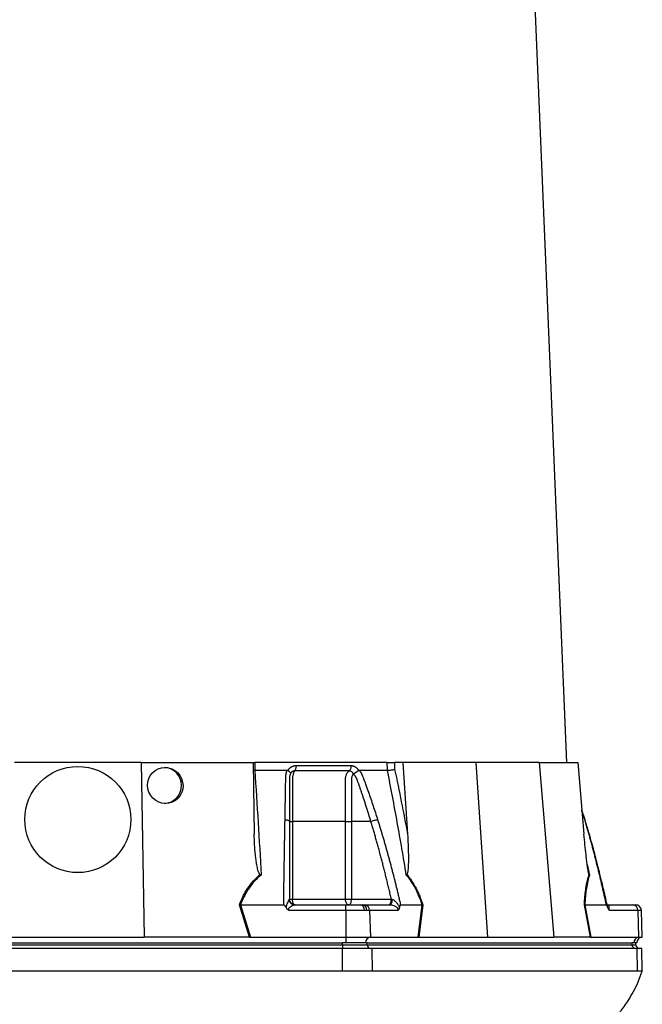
# Model space of a CAD drawing. Header units: millimetres. Extents: x 764 to 1378, y 655 to 2770.
# Tile 7 of 11: x 1047 to 1376, y 1194 to 1713. Entities that reach past the tile are written whole.
import ezdxf

# ---------------------------------------------------------------- set-up
doc = ezdxf.new("R2010")
doc.units = ezdxf.units.MM

msp = doc.modelspace()

# ---------------------------------------------------------------- linework, layer by layer
at = {"color": 7, "linetype": 'Continuous', "lineweight": 25}
for p, q in [((1335.75, 1320.99), (1299.83, 2174.37)), ((1111.09, 1320.99), (1044.4, 1320.99)), ((1111.09, 1320.99), (1112.69, 1228.99)), ((1111.09, 1320.99), (1170.17, 1320.99)), ((1170.17, 1320.99), (1170.83, 1283.2)), ((1170.34, 1320.99), (1171.05, 1320.99)), ((1171.05, 1320.99), (1171.08, 1316.99)), ((1240.98, 1320.99), (1171.05, 1320.99)), ((1241.08, 1316.99), (1240.98, 1320.99)), ((1244.8, 1320.99), (1244.89, 1317.44)), ((1249.15, 1320.99), (1244.8, 1320.99)), ((1249.15, 1320.99), (1251.69, 1283.2)), ((1287.75, 1320.99), (1249.15, 1320.99)), ((1287.75, 1320.99), (1293.92, 1228.99)), ((1321.09, 1320.99), (1287.75, 1320.99)), ((1321.09, 1320.99), (1328.87, 1228.99)), ((1321.09, 1320.99), (1341.58, 1320.99)), ((1341.58, 1320.99), (1344.77, 1283.2)), ((1171.08, 1316.99), (1170.24, 1317.04)), ((1188.6, 1316.86), (1188.68, 1316.99)), ((1225.77, 1316.99), (1225.84, 1316.86)), ((1345.32, 1290.85), (1343.69, 1296)), ((1191.01, 1289.99), (1191.01, 1248.99)), ((1218.97, 1248.99), (1218.97, 1289.99)), ((1232.35, 1289.99), (1222.13, 1289.99)), ((1222.13, 1289.99), (1222.13, 1248.99)), ((1168.31, 1228.99), (1162.96, 1246.01)), ((1189.34, 1248.99), (1191.01, 1248.99)), ((1191.01, 1248.99), (1218.97, 1248.99)), ((1218.97, 1248.99), (1222.13, 1248.99)), ((1222.13, 1248.99), (1243.15, 1248.99)), ((1259.74, 1246.01), (1257.58, 1228.99)), ((1348.15, 1228.99), (1344.96, 1246.01)), ((1163.54, 1245.99), (1168.89, 1228.99)), ((1163.55, 1245.99), (1186.34, 1245.99)), ((1219.2, 1243.1), (1189.13, 1243.1)), ((1192.26, 1245.99), (1219.2, 1245.99)), ((1219.2, 1245.99), (1226.88, 1245.99)), ((1219.2, 1243.1), (1219.2, 1228.99)), ((1228.89, 1243.1), (1219.2, 1243.1)), ((1226.88, 1245.99), (1227.89, 1245.99)), ((1227.89, 1245.99), (1229.07, 1245.99)), ((1230.18, 1243.1), (1228.89, 1243.1)), ((1229.07, 1245.99), (1242.54, 1245.99)), ((1231.67, 1243.1), (1230.18, 1243.1)), ((1231.67, 1243.1), (1232.1, 1228.99)), ((1246.7, 1243.1), (1231.67, 1243.1)), ((1248.01, 1245.99), (1259.4, 1245.99)), ((1257.25, 1228.99), (1259.41, 1245.99)), ((1345.2, 1245.99), (1348.39, 1228.99)), ((1345.21, 1245.99), (1356.6, 1245.99)), ((1357.06, 1245.99), (1370.52, 1245.99)), ((1373.12, 1243.1), (1358.09, 1243.1)), ((1370.52, 1245.99), (1372.05, 1245.99)), ((1373.12, 1243.1), (1373.55, 1228.99)), ((1375.54, 1228.99), (1375.05, 1243.1)), ((938.03, 1225.99), (1217.46, 1225.99)), ((1042.8, 1228.99), (1112.69, 1228.99)), ((1168.01, 1228.99), (1112.69, 1228.99)), ((1168.89, 1228.99), (1219.2, 1228.99)), ((1219.2, 1225.99), (1217.46, 1225.99)), ((1217.46, 1224.99), (1217.46, 1225.99)), ((1219.2, 1228.99), (1219.2, 1225.99)), ((1219.2, 1228.99), (1232.1, 1228.99)), ((1229.59, 1225.99), (1219.2, 1225.99)), ((1230.45, 1225.99), (1229.59, 1225.99)), ((1230.45, 1224.99), (1230.45, 1225.99)), ((1230.45, 1225.99), (1370.17, 1225.99)), ((1232.1, 1228.99), (1257.25, 1228.99)), ((1257.78, 1228.99), (1293.92, 1228.99)), ((1293.92, 1228.99), (1328.87, 1228.99)), ((1348.04, 1228.99), (1328.87, 1228.99)), ((1348.39, 1228.99), (1373.55, 1228.99)), ((1371.04, 1225.99), (1370.17, 1225.99)), ((1370.17, 1224.99), (1370.17, 1225.99)), ((1372.65, 1225.99), (1371.04, 1225.99)), ((1372.18, 1224.99), (1372.18, 1225.99)), ((1373.55, 1228.99), (1375.54, 1228.99)), ((938.03, 1224.99), (1217.46, 1224.99)), ((1217.46, 1222.99), (938.03, 1222.99)), ((1217.46, 1224.99), (1217.46, 1222.99)), ((1217.46, 1224.99), (1230.45, 1224.99)), ((1217.46, 1210.99), (1217.46, 1222.99)), ((1233.1, 1222.99), (1217.46, 1222.99)), ((1230.45, 1224.99), (1370.17, 1224.99)), ((1233.28, 1210.99), (1233.1, 1222.99)), ((1372.82, 1222.99), (1233.1, 1222.99)), ((1373, 1210.99), (1372.82, 1222.99)), ((1375.24, 1222.99), (1372.82, 1222.99)), ((1375.45, 1210.98), (1375.24, 1222.99)), ((1217.46, 1210.99), (938.03, 1210.99)), ((1373, 1210.99), (1233.28, 1210.99))]:
    msp.add_line(p, q, dxfattribs=at)
at = {"color": 8, "linetype": 'Continuous', "lineweight": 25}
for p, q in [((1345.19, 1290.95), (1343.72, 1295.66)), ((1345.19, 1290.95), (1345.3, 1290.84)), ((1345.3, 1290.84), (1345.19, 1290.95)), ((1346.5, 1267.24), (1347.75, 1261.75)), ((1375.05, 1243.1), (1373.12, 1243.1)), ((1370.17, 1224.99), (1372.18, 1224.99))]:
    msp.add_line(p, q, dxfattribs=at)
at = {"color": 7, "linetype": 'Continuous', "lineweight": 25, "flags": 128}
for points in [[(1192.34, 1245.99), (1192.08, 1246.05), (1191.83, 1246.22), (1191.6, 1246.5), (1191.4, 1246.87), (1191.23, 1247.33), (1191.11, 1247.84), (1191.03, 1248.41), (1191.01, 1248.99)], [(1220.63, 1245.99), (1220.31, 1246.05), (1220, 1246.22), (1219.71, 1246.5), (1219.46, 1246.87), (1219.25, 1247.33), (1219.1, 1247.84), (1219, 1248.41), (1218.97, 1248.99)], [(1220.63, 1245.99), (1220.93, 1246.05), (1221.21, 1246.22), (1221.47, 1246.5), (1221.7, 1246.87), (1221.88, 1247.33), (1222.02, 1247.84), (1222.11, 1248.41), (1222.13, 1248.99)], [(1242.54, 1245.99), (1242.75, 1246.05), (1242.94, 1246.21), (1243.13, 1246.47), (1243.29, 1246.83), (1243.42, 1247.26), (1243.53, 1247.76), (1243.59, 1248.3), (1243.62, 1248.87)]]:
    msp.add_lwpolyline(points, dxfattribs=at)
at = {"color": 7, "linetype": 'Continuous', "lineweight": 25}
msp.add_circle((1077.75, 1290.99), 28, dxfattribs=at)
for centre, radius, start, end in [((1122.97, 1308.99), 9.51, 273.5343, 87.3564), ((1192.28, 1248.97), 2.98, 181.9709, 269.6724), ((1226.3, 1243.44), 2.62, 352.5656, 77.2072), ((1227.5, 1243.33), 2.69, 354.9863, 81.6138), ((1228.87, 1243.19), 2.8, 357.9914, 85.7799), ((1370.32, 1243.19), 2.8, 357.9914, 85.7799), ((1372.05, 1242.99), 3, 2, 90), ((1232.42, 1226.17), 2.84, 96.5771, 183.6107), ((1373.87, 1226.17), 2.84, 96.5771, 183.6107), ((1375.65, 1225.99), 3, 92, 180), ((1232.33, 1224.87), 1.88, 176.1887, 265.5981), ((1372.05, 1224.87), 1.88, 176.1887, 265.5981), ((1374.18, 1224.99), 2, 180, 270)]:
    msp.add_arc(centre, radius, start, end, dxfattribs=at)
msp.add_ellipse((1123.87, 1308.99), major_axis=(-3.72, 8.78), ratio=0.978252, dxfattribs=at)
for centre, major_axis, ratio, start_param, end_param in [((1169.54, 1225.99), (17.02, -0.28), 0.175535, 1.645803, 1.664009), ((1257.01, 1225.99), (11.1, 0.22), 0.269565, 1.496149, 1.514355), ((1348.81, 1225.99), (5.92, -0.52), 0.499165, 1.726141, 1.744347)]:
    msp.add_ellipse(centre, major_axis=major_axis, ratio=ratio, start_param=start_param, end_param=end_param, dxfattribs=at)
for points, knots in [([(1188.68, 1316.99), (1188.72, 1317.06), (1188.8, 1317.19), (1188.93, 1317.38), (1189.07, 1317.57), (1189.21, 1317.75), (1189.36, 1317.91), (1189.51, 1318.08), (1189.68, 1318.23), (1189.85, 1318.37), (1190.02, 1318.51), (1190.2, 1318.64), (1190.39, 1318.76), (1190.59, 1318.87), (1190.85, 1319.01), (1191.18, 1319.16), (1191.59, 1319.29), (1192, 1319.39), (1192.43, 1319.45), (1192.72, 1319.46), (1192.86, 1319.46)], [0, 0, 0, 0, 0.044249, 0.088103, 0.131644, 0.174955, 0.21812, 0.261226, 0.304357, 0.347601, 0.391041, 0.434763, 0.478847, 0.523375, 0.568424, 0.654803, 0.740537, 0.826241, 0.912528, 1, 1, 1, 1]), ([(1192.86, 1319.46), (1192.86, 1319.18), (1192.85, 1318.89), (1192.78, 1318.3), (1192.73, 1318.01), (1192.58, 1317.49), (1192.49, 1317.26), (1192.29, 1316.87), (1192.17, 1316.71), (1192.06, 1316.6)], [0, 0, 0, 0, 0.25, 0.25, 0.5, 0.5, 0.75, 0.75, 1, 1, 1, 1]), ([(1221.84, 1319.46), (1221.85, 1319.18), (1221.83, 1318.88), (1221.74, 1318.3), (1221.68, 1318.01), (1221.49, 1317.49), (1221.38, 1317.26), (1221.12, 1316.87), (1220.98, 1316.71), (1220.84, 1316.6)], [0, 0, 0, 0, 0.25, 0.25, 0.5, 0.5, 0.75, 0.75, 1, 1, 1, 1]), ([(1221.84, 1319.46), (1221.91, 1319.46), (1222.04, 1319.46), (1222.24, 1319.45), (1222.44, 1319.42), (1222.64, 1319.39), (1222.83, 1319.34), (1223.02, 1319.29), (1223.21, 1319.23), (1223.4, 1319.15), (1223.59, 1319.07), (1223.83, 1318.95), (1224.12, 1318.78), (1224.44, 1318.55), (1224.75, 1318.3), (1225.04, 1318.01), (1225.3, 1317.7), (1225.55, 1317.36), (1225.69, 1317.12), (1225.77, 1316.99)], [0, 0, 0, 0, 0.043919, 0.087472, 0.13073, 0.173768, 0.216664, 0.259492, 0.30233, 0.345255, 0.388344, 0.431671, 0.51489, 0.596546, 0.677156, 0.757259, 0.837405, 0.91814, 1, 1, 1, 1]), ([(1240.98, 1320.99), (1241.25, 1320.99), (1241.55, 1320.99), (1242.21, 1320.99), (1242.55, 1320.99), (1243.07, 1320.99), (1243.24, 1320.99), (1243.58, 1320.99), (1243.75, 1320.99), (1244.23, 1320.99), (1244.53, 1320.99), (1244.8, 1320.99)], [0, 0, 0, 0, 0.25, 0.25, 0.5, 0.5, 0.625, 0.625, 0.75, 0.75, 1, 1, 1, 1]), ([(1171.1, 1316.99), (1171.71, 1307.84), (1172.3, 1298.66), (1173.42, 1280.25), (1173.95, 1271.01), (1174.46, 1261.75)], [0, 0, 0, 0, 0.5, 0.5, 1, 1, 1, 1]), ([(1187.05, 1290.95), (1187.07, 1291.64), (1187.09, 1293.01), (1187.13, 1295.06), (1187.16, 1297.1), (1187.2, 1299.12), (1187.25, 1301.74), (1187.31, 1304.94), (1187.36, 1308.1), (1187.41, 1310.61), (1187.44, 1312.1), (1187.46, 1313.16), (1187.49, 1313.76), (1187.52, 1314.27), (1187.58, 1314.78), (1187.67, 1315.3), (1187.79, 1315.88), (1187.94, 1316.44), (1188.07, 1316.81), (1188.13, 1316.99)], [0, 0, 0, 0, 0.077777, 0.1552, 0.232272, 0.308995, 0.385372, 0.530526, 0.674474, 0.747423, 0.819615, 0.846383, 0.869761, 0.889755, 0.906383, 0.929523, 0.9528, 0.976272, 1, 1, 1, 1]), ([(1188.13, 1316.99), (1188.16, 1316.99), (1188.23, 1316.99), (1188.33, 1316.97), (1188.43, 1316.95), (1188.52, 1316.91), (1188.57, 1316.87), (1188.6, 1316.86)], [0, 0, 0, 0, 0.2125759, 0.416535, 0.614103, 0.8077257, 1, 1, 1, 1]), ([(1188.6, 1316.86), (1188.64, 1316.83), (1188.73, 1316.77), (1188.85, 1316.68), (1188.97, 1316.59), (1189.07, 1316.51), (1189.17, 1316.43), (1189.26, 1316.34), (1189.35, 1316.26), (1189.42, 1316.19), (1189.53, 1316.07), (1189.65, 1315.93), (1189.76, 1315.76), (1189.84, 1315.61), (1189.88, 1315.49), (1189.9, 1315.39), (1189.9, 1315.3), (1189.88, 1315.23), (1189.86, 1315.16), (1189.85, 1315.11), (1189.84, 1315.09)], [0, 0, 0, 0, 0.048652, 0.096489, 0.14339, 0.189242, 0.233941, 0.277392, 0.319512, 0.360225, 0.399465, 0.506174, 0.603082, 0.689684, 0.765815, 0.831582, 0.887296, 0.933441, 0.970686, 1, 1, 1, 1]), ([(1189.79, 1314.97), (1189.77, 1314.89), (1189.72, 1314.75), (1189.66, 1314.54), (1189.6, 1314.32), (1189.55, 1314.1), (1189.5, 1313.88), (1189.46, 1313.66), (1189.43, 1313.44), (1189.4, 1313.23), (1189.38, 1313.01), (1189.36, 1312.8), (1189.35, 1312.59), (1189.35, 1312.39), (1189.34, 1312.14), (1189.34, 1311.85), (1189.34, 1311.52), (1189.34, 1311.18), (1189.34, 1310.85), (1189.34, 1310.57), (1189.34, 1310.33), (1189.34, 1310.09), (1189.34, 1309.78), (1189.34, 1309.4), (1189.34, 1308.56), (1189.34, 1307.32), (1189.34, 1305.72), (1189.34, 1304.18), (1189.34, 1302.19), (1189.34, 1299.81), (1189.34, 1297.07), (1189.34, 1294.53), (1189.34, 1292.19), (1189.34, 1290.7), (1189.34, 1289.99)], [0, 0, 0, 0, 0.010662, 0.021198, 0.031594, 0.041839, 0.051919, 0.061821, 0.071533, 0.08104, 0.09033, 0.099392, 0.108213, 0.116783, 0.125091, 0.138719, 0.152205, 0.165558, 0.178786, 0.1919, 0.198167, 0.207477, 0.219813, 0.235151, 0.25346, 0.319418, 0.382864, 0.443812, 0.502275, 0.618272, 0.726011, 0.825493, 0.916782, 1, 1, 1, 1]), ([(1192.06, 1316.6), (1192.01, 1316.6), (1191.91, 1316.6), (1191.77, 1316.59), (1191.62, 1316.57), (1191.48, 1316.54), (1191.34, 1316.5), (1191.2, 1316.45), (1191.06, 1316.4), (1190.86, 1316.29), (1190.61, 1316.13), (1190.35, 1315.89), (1190.16, 1315.65), (1190.02, 1315.44), (1189.91, 1315.25), (1189.86, 1315.13), (1189.84, 1315.08)], [0, 0, 0, 0, 0.053313, 0.106595, 0.159871, 0.213165, 0.266504, 0.319912, 0.373414, 0.427035, 0.564482, 0.685233, 0.789261, 0.876464, 0.946724, 1, 1, 1, 1]), ([(1192.06, 1316.6), (1191.97, 1316.49), (1191.88, 1316.35), (1191.72, 1316.04), (1191.64, 1315.86), (1191.49, 1315.46), (1191.42, 1315.24), (1191.3, 1314.78), (1191.24, 1314.53), (1191.15, 1314.02), (1191.11, 1313.74), (1191.05, 1313.19), (1191.03, 1312.91), (1191.01, 1312.48), (1191.01, 1312.34), (1191.01, 1312.05), (1191.01, 1311.9), (1191.01, 1311.46), (1191.01, 1308.85), (1191.01, 1306.24), (1191.01, 1299.28), (1191.01, 1294.63), (1191.01, 1289.99)], [0, 0, 0, 0, 0.03125, 0.03125, 0.0625, 0.0625, 0.09375, 0.09375, 0.125, 0.125, 0.15625, 0.15625, 0.1875, 0.1875, 0.203125, 0.203125, 0.21875, 0.21875, 0.25, 0.5, 0.5, 1, 1, 1, 1]), ([(1220.84, 1316.6), (1219.76, 1316.6), (1217.46, 1316.6), (1214.09, 1316.6), (1210.49, 1316.6), (1208.01, 1316.6), (1205.41, 1316.6), (1202.91, 1316.6), (1199.2, 1316.6), (1195.67, 1316.6), (1193.21, 1316.6), (1192.06, 1316.6)], [0.7589111, 0.7589111, 0.7589111, 0.7589111, 0.7820302, 0.8131687, 0.8443073, 0.8754458, 0.8754458, 0.9065844, 0.9377229, 0.9688615, 0.9919807, 0.9919807, 0.9919807, 0.9919807]), ([(1218.97, 1289.99), (1218.97, 1294.63), (1218.98, 1299.28), (1218.98, 1306.24), (1218.98, 1308.85), (1218.98, 1311.46), (1218.98, 1311.9), (1218.98, 1312.05), (1218.98, 1312.34), (1218.98, 1312.48), (1219.01, 1312.91), (1219.04, 1313.19), (1219.14, 1313.74), (1219.2, 1314.02), (1219.36, 1314.53), (1219.45, 1314.78), (1219.66, 1315.24), (1219.78, 1315.46), (1220.04, 1315.86), (1220.19, 1316.04), (1220.5, 1316.35), (1220.66, 1316.49), (1220.84, 1316.6)], [0, 0, 0, 0, 0.5, 0.5, 0.75, 0.78125, 0.78125, 0.796875, 0.796875, 0.8125, 0.8125, 0.84375, 0.84375, 0.875, 0.875, 0.90625, 0.90625, 0.9375, 0.9375, 0.96875, 0.96875, 1, 1, 1, 1]), ([(1223.07, 1315.08), (1223.05, 1315.12), (1223.02, 1315.2), (1222.95, 1315.33), (1222.86, 1315.48), (1222.74, 1315.65), (1222.6, 1315.82), (1222.42, 1316), (1222.21, 1316.18), (1221.96, 1316.33), (1221.7, 1316.46), (1221.41, 1316.55), (1221.13, 1316.6), (1220.93, 1316.6), (1220.84, 1316.6)], [0, 0, 0, 0, 0.038504, 0.086514, 0.144034, 0.211029, 0.287449, 0.37325, 0.468405, 0.572922, 0.680036, 0.786786, 0.893373, 1, 1, 1, 1]), ([(1223.1, 1314.91), (1222.92, 1314.8), (1222.78, 1314.62), (1222.54, 1314.22), (1222.45, 1314), (1222.3, 1313.53), (1222.24, 1313.28), (1222.16, 1312.77), (1222.14, 1312.51), (1222.14, 1312.11), (1222.14, 1311.98), (1222.14, 1311.71), (1222.14, 1311.32), (1222.14, 1310.39), (1222.14, 1307.47), (1222.14, 1300.59), (1222.13, 1294.23), (1222.13, 1289.99)], [0, 0, 0, 0, 0.03125, 0.03125, 0.0625, 0.0625, 0.09375, 0.09375, 0.125, 0.125, 0.140625, 0.140625, 0.15625, 0.1875, 0.25, 0.5, 1, 1, 1, 1]), ([(1223.09, 1315.09), (1223.1, 1315.1), (1223.12, 1315.13), (1223.16, 1315.17), (1223.21, 1315.21), (1223.28, 1315.26), (1223.36, 1315.31), (1223.45, 1315.36), (1223.56, 1315.42), (1223.68, 1315.49), (1223.81, 1315.56), (1223.96, 1315.64), (1224.12, 1315.73), (1224.29, 1315.83), (1224.48, 1315.94), (1224.68, 1316.07), (1224.9, 1316.21), (1225.14, 1316.36), (1225.38, 1316.52), (1225.62, 1316.69), (1225.77, 1316.8), (1225.84, 1316.86)], [0, 0, 0, 0, 0.0172483, 0.0374561, 0.0609129, 0.0878381, 0.1184067, 0.1527631, 0.1910263, 0.2332913, 0.279627, 0.3300717, 0.3846271, 0.4432515, 0.5058518, 0.572276, 0.6486549, 0.7302089, 0.8164081, 0.906598, 1, 1, 1, 1]), ([(1232.35, 1289.99), (1231.98, 1291.21), (1231.19, 1293.85), (1229.85, 1298.08), (1228.7, 1301.57), (1227.84, 1304.17), (1227.31, 1305.71), (1226.77, 1307.31), (1226.33, 1308.58), (1226.01, 1309.49), (1225.82, 1310.03), (1225.63, 1310.56), (1225.44, 1311.1), (1225.24, 1311.63), (1225.09, 1312.06), (1224.96, 1312.39), (1224.86, 1312.62), (1224.74, 1312.85), (1224.6, 1313.1), (1224.45, 1313.35), (1224.28, 1313.61), (1224.09, 1313.88), (1223.9, 1314.15), (1223.68, 1314.42), (1223.45, 1314.7), (1223.29, 1314.88), (1223.2, 1314.97)], [0, 0, 0, 0, 0.143085, 0.308796, 0.497427, 0.555835, 0.616742, 0.680167, 0.746121, 0.767405, 0.788723, 0.810074, 0.831456, 0.852865, 0.874301, 0.883002, 0.892336, 0.902282, 0.912815, 0.923904, 0.935514, 0.947608, 0.960145, 0.973084, 0.986383, 1, 1, 1, 1]), ([(1225.84, 1316.86), (1225.86, 1316.87), (1225.9, 1316.9), (1225.97, 1316.93), (1226.04, 1316.96), (1226.11, 1316.98), (1226.19, 1316.99), (1226.24, 1316.99), (1226.27, 1316.99)], [0, 0, 0, 0, 0.160202, 0.3210387, 0.4840271, 0.6506251, 0.8221989, 1, 1, 1, 1]), ([(1226.27, 1316.99), (1226.34, 1316.89), (1226.48, 1316.68), (1226.68, 1316.37), (1226.88, 1316.05), (1227.07, 1315.73), (1227.24, 1315.41), (1227.42, 1315.09), (1227.58, 1314.76), (1227.73, 1314.44), (1227.92, 1314.02), (1228.16, 1313.43), (1228.48, 1312.58), (1228.87, 1311.52), (1229.31, 1310.31), (1230.05, 1308.29), (1231.05, 1305.47), (1232.3, 1301.87), (1233.52, 1298.25), (1234.71, 1294.62), (1235.49, 1292.18), (1235.88, 1290.95)], [0, 0, 0, 0, 0.013423, 0.026738, 0.039956, 0.053088, 0.066144, 0.079134, 0.09207, 0.104963, 0.117824, 0.141662, 0.172831, 0.217057, 0.263491, 0.312127, 0.449156, 0.58733, 0.723761, 0.861313, 1, 1, 1, 1]), ([(1251.03, 1261.75), (1249.52, 1271.01), (1247.94, 1280.25), (1244.63, 1298.66), (1242.89, 1307.84), (1241.07, 1316.99)], [0, 0, 0, 0, 0.5, 0.5, 1, 1, 1, 1]), ([(1241.08, 1316.99), (1241.35, 1317), (1241.66, 1317.02), (1242.31, 1317.07), (1242.65, 1317.11), (1243.17, 1317.17), (1243.34, 1317.19), (1243.68, 1317.24), (1243.85, 1317.26), (1244.17, 1317.31), (1244.32, 1317.34), (1244.62, 1317.39), (1244.76, 1317.42), (1244.89, 1317.44)], [0, 0, 0, 0, 0.25, 0.25, 0.5, 0.5, 0.625, 0.625, 0.75, 0.75, 0.875, 0.875, 1, 1, 1, 1]), ([(1186.34, 1245.99), (1186.35, 1246.83), (1186.37, 1248.5), (1186.41, 1250.99), (1186.45, 1253.47), (1186.48, 1255.93), (1186.52, 1258.38), (1186.56, 1260.81), (1186.59, 1263.22), (1186.63, 1265.62), (1186.67, 1268), (1186.71, 1270.37), (1186.75, 1272.72), (1186.78, 1275.06), (1186.82, 1277.37), (1186.86, 1279.68), (1186.9, 1281.96), (1186.94, 1284.23), (1186.98, 1286.49), (1187.02, 1288.73), (1187.04, 1290.21), (1187.05, 1290.95)], [0, 0, 0, 0, 0.055211, 0.110128, 0.164753, 0.219086, 0.273129, 0.326884, 0.38035, 0.43353, 0.486425, 0.539036, 0.591365, 0.643413, 0.695181, 0.746671, 0.797884, 0.848822, 0.899487, 0.949879, 1, 1, 1, 1]), ([(1187.05, 1290.95), (1187.35, 1290.93), (1187.66, 1290.89), (1188.23, 1290.77), (1188.49, 1290.69), (1188.91, 1290.51), (1189.08, 1290.41), (1189.29, 1290.2), (1189.34, 1290.09), (1189.34, 1289.99)], [0, 0, 0, 0, 0.25, 0.25, 0.5, 0.5, 0.75, 0.75, 1, 1, 1, 1]), ([(1189.34, 1289.99), (1189.34, 1289.28), (1189.34, 1287.86), (1189.34, 1285.71), (1189.34, 1283.54), (1189.34, 1281.36), (1189.34, 1279.16), (1189.34, 1276.94), (1189.34, 1274.7), (1189.34, 1272.45), (1189.34, 1270.18), (1189.34, 1267.9), (1189.34, 1265.59), (1189.34, 1263.27), (1189.34, 1260.93), (1189.34, 1258.58), (1189.34, 1256.21), (1189.34, 1253.82), (1189.34, 1251.41), (1189.34, 1249.8), (1189.34, 1248.99)], [0, 0, 0, 0, 0.0526354, 0.1056085, 0.1589205, 0.2125726, 0.2665659, 0.3209015, 0.3755805, 0.4306039, 0.4859727, 0.541688, 0.5977508, 0.6541621, 0.7109228, 0.7680338, 0.8254961, 0.8833107, 0.9414784, 1, 1, 1, 1]), ([(1189.34, 1289.99), (1189.34, 1289.99), (1189.5, 1289.99), (1190.08, 1289.99), (1190.51, 1289.99), (1191.01, 1289.99)], [0, 0, 0, 0, 0.5, 0.5, 1, 1, 1, 1]), ([(1218.97, 1289.99), (1219.44, 1289.99), (1219.98, 1289.99), (1221.09, 1289.99), (1221.65, 1289.99), (1222.13, 1289.99)], [0, 0, 0, 0, 0.5, 0.5, 1, 1, 1, 1]), ([(1232.35, 1289.99), (1232.61, 1290.09), (1232.9, 1290.2), (1233.52, 1290.41), (1233.86, 1290.51), (1234.51, 1290.69), (1234.84, 1290.77), (1235.41, 1290.89), (1235.67, 1290.93), (1235.88, 1290.95)], [0, 0, 0, 0, 0.25, 0.25, 0.5, 0.5, 0.75, 0.75, 1, 1, 1, 1]), ([(1243.15, 1248.99), (1242.95, 1249.85), (1242.56, 1251.55), (1241.96, 1254.1), (1241.35, 1256.63), (1240.75, 1259.13), (1240.13, 1261.62), (1239.51, 1264.09), (1238.89, 1266.54), (1238.26, 1268.97), (1237.62, 1271.39), (1236.98, 1273.78), (1236.34, 1276.15), (1235.69, 1278.51), (1235.03, 1280.84), (1234.37, 1283.16), (1233.7, 1285.45), (1233.03, 1287.73), (1232.58, 1289.24), (1232.35, 1289.99)], [0, 0, 0, 0, 0.061953, 0.123509, 0.18467, 0.245435, 0.305808, 0.365787, 0.425376, 0.484574, 0.543383, 0.601804, 0.659839, 0.717488, 0.774754, 0.831636, 0.888137, 0.944258, 1, 1, 1, 1]), ([(1235.88, 1290.95), (1236.09, 1290.28), (1236.51, 1288.94), (1237.13, 1286.92), (1237.75, 1284.88), (1238.36, 1282.83), (1238.97, 1280.77), (1239.57, 1278.69), (1240.17, 1276.6), (1240.76, 1274.5), (1241.35, 1272.39), (1241.93, 1270.26), (1242.51, 1268.12), (1243.08, 1265.96), (1243.65, 1263.8), (1244.21, 1261.62), (1244.77, 1259.42), (1245.32, 1257.22), (1245.87, 1255), (1246.41, 1252.76), (1246.95, 1250.52), (1247.48, 1248.26), (1247.83, 1246.75), (1248.01, 1245.99)], [0, 0, 0, 0, 0.0453363, 0.0908939, 0.1366742, 0.1826782, 0.2289071, 0.2753619, 0.3220437, 0.3689537, 0.4160929, 0.4634623, 0.5110629, 0.5588958, 0.6069619, 0.6552622, 0.7037976, 0.7525692, 0.8015777, 0.8508242, 0.9003095, 0.9500345, 1, 1, 1, 1]), ([(1356.6, 1245.99), (1356.42, 1246.83), (1356.06, 1248.5), (1355.5, 1250.99), (1354.94, 1253.47), (1354.38, 1255.93), (1353.81, 1258.38), (1353.23, 1260.81), (1352.65, 1263.22), (1352.06, 1265.62), (1351.46, 1268), (1350.86, 1270.37), (1350.26, 1272.72), (1349.65, 1275.06), (1349.03, 1277.37), (1348.4, 1279.68), (1347.77, 1281.96), (1347.14, 1284.23), (1346.49, 1286.49), (1345.85, 1288.73), (1345.41, 1290.21), (1345.19, 1290.95)], [0, 0, 0, 0, 0.055211, 0.110128, 0.164753, 0.219086, 0.273129, 0.326884, 0.38035, 0.43353, 0.486425, 0.539036, 0.591365, 0.643413, 0.695181, 0.746671, 0.797884, 0.848822, 0.899487, 0.949879, 1, 1, 1, 1]), ([(1357.21, 1245.03), (1356.88, 1246.49), (1356.22, 1249.45), (1355.24, 1253.67), (1354.33, 1257.49), (1353.56, 1260.66), (1352.91, 1263.26), (1352.25, 1265.89), (1351.43, 1269.07), (1350.33, 1273.24), (1348.96, 1278.32), (1347.27, 1284.3), (1346, 1288.56), (1345.32, 1290.85)], [0, 0, 0, 0, 0.094551, 0.191234, 0.273987, 0.342803, 0.39768, 0.443648, 0.5146, 0.605701, 0.716954, 0.848375, 1, 1, 1, 1]), ([(1173.96, 1261.99), (1173.86, 1262.04), (1173.77, 1262.12), (1173.62, 1262.29), (1173.56, 1262.39), (1173.38, 1262.68), (1173.29, 1262.89), (1173.03, 1263.52), (1172.89, 1263.95), (1172.65, 1264.82), (1172.55, 1265.26), (1172.35, 1266.15), (1172.27, 1266.59), (1172.02, 1267.93), (1171.89, 1268.82), (1171.65, 1270.61), (1171.55, 1271.5), (1171.27, 1274.19), (1171.13, 1275.99), (1170.93, 1279.59), (1170.86, 1281.4), (1170.83, 1283.2)], [0, 0, 0, 0, 0.015625, 0.015625, 0.03125, 0.03125, 0.0625, 0.0625, 0.125, 0.125, 0.1875, 0.1875, 0.25, 0.25, 0.375, 0.375, 0.5, 0.5, 0.75, 0.75, 1, 1, 1, 1]), ([(1251.69, 1283.2), (1251.81, 1281.39), (1251.9, 1279.59), (1252.05, 1275.99), (1252.1, 1274.19), (1252.13, 1271.49), (1252.14, 1270.6), (1252.12, 1268.81), (1252.1, 1267.91), (1252.05, 1266.58), (1252.03, 1266.13), (1251.97, 1265.25), (1251.94, 1264.81), (1251.85, 1263.94), (1251.79, 1263.51), (1251.67, 1262.88), (1251.63, 1262.67), (1251.53, 1262.38), (1251.5, 1262.29), (1251.42, 1262.12), (1251.37, 1262.04), (1251.3, 1261.99)], [0, 0, 0, 0, 0.25, 0.25, 0.5, 0.5, 0.625, 0.625, 0.75, 0.75, 0.8125, 0.8125, 0.875, 0.875, 0.9375, 0.9375, 0.96875, 0.96875, 0.984375, 0.984375, 1, 1, 1, 1]), ([(1347.52, 1261.99), (1347.48, 1262.04), (1347.44, 1262.12), (1347.38, 1262.29), (1347.35, 1262.39), (1347.26, 1262.68), (1347.21, 1262.89), (1347.07, 1263.52), (1346.99, 1263.95), (1346.84, 1264.82), (1346.77, 1265.26), (1346.63, 1266.15), (1346.57, 1266.59), (1346.38, 1267.93), (1346.26, 1268.82), (1346.04, 1270.61), (1345.94, 1271.5), (1345.63, 1274.19), (1345.44, 1275.99), (1345.09, 1279.59), (1344.92, 1281.4), (1344.77, 1283.2)], [0, 0, 0, 0, 0.015625, 0.015625, 0.03125, 0.03125, 0.0625, 0.0625, 0.125, 0.125, 0.1875, 0.1875, 0.25, 0.25, 0.375, 0.375, 0.5, 0.5, 0.75, 0.75, 1, 1, 1, 1]), ([(1162.96, 1246.01), (1163.55, 1247.55), (1164.21, 1249.06), (1165.31, 1251.26), (1165.7, 1251.98), (1166.52, 1253.4), (1166.95, 1254.09), (1168.31, 1256.13), (1169.31, 1257.42), (1170.95, 1259.23), (1171.52, 1259.82), (1172.71, 1260.94), (1173.32, 1261.48), (1173.96, 1261.99)], [0, 0, 0, 0, 0.25, 0.25, 0.375, 0.375, 0.5, 0.5, 0.75, 0.75, 0.875, 0.875, 1, 1, 1, 1]), ([(1174.46, 1261.75), (1173.18, 1260.75), (1172, 1259.65), (1169.84, 1257.3), (1168.85, 1256.03), (1167.5, 1254.02), (1167.08, 1253.33), (1166.26, 1251.92), (1165.88, 1251.2), (1164.78, 1249.02), (1164.14, 1247.52), (1163.55, 1245.99)], [0, 0, 0, 0, 0.25, 0.25, 0.5, 0.5, 0.625, 0.625, 0.75, 0.75, 1, 1, 1, 1]), ([(1259.4, 1245.99), (1258.9, 1247.52), (1258.36, 1249.02), (1257.47, 1251.2), (1257.16, 1251.92), (1256.52, 1253.33), (1256.18, 1254.02), (1255.14, 1256.03), (1254.4, 1257.3), (1252.8, 1259.65), (1251.95, 1260.75), (1251.03, 1261.75)], [0, 0, 0, 0, 0.25, 0.25, 0.375, 0.375, 0.5, 0.5, 0.75, 0.75, 1, 1, 1, 1]), ([(1251.3, 1261.99), (1251.76, 1261.48), (1252.2, 1260.94), (1253.07, 1259.82), (1253.49, 1259.23), (1254.7, 1257.42), (1255.45, 1256.13), (1256.5, 1254.09), (1256.84, 1253.4), (1257.48, 1251.98), (1257.79, 1251.26), (1258.69, 1249.06), (1259.23, 1247.55), (1259.74, 1246.01)], [0, 0, 0, 0, 0.125, 0.125, 0.25, 0.25, 0.5, 0.5, 0.625, 0.625, 0.75, 0.75, 1, 1, 1, 1]), ([(1344.96, 1246.01), (1345.04, 1247.55), (1345.15, 1249.06), (1345.36, 1251.26), (1345.44, 1251.98), (1345.61, 1253.4), (1345.71, 1254.09), (1346.02, 1256.13), (1346.26, 1257.42), (1346.69, 1259.23), (1346.84, 1259.82), (1347.17, 1260.94), (1347.34, 1261.48), (1347.52, 1261.99)], [0, 0, 0, 0, 0.25, 0.25, 0.375, 0.375, 0.5, 0.5, 0.75, 0.75, 0.875, 0.875, 1, 1, 1, 1]), ([(1347.75, 1261.75), (1347.38, 1260.75), (1347.06, 1259.65), (1346.49, 1257.3), (1346.25, 1256.03), (1345.94, 1254.02), (1345.85, 1253.33), (1345.68, 1251.92), (1345.6, 1251.2), (1345.4, 1249.02), (1345.29, 1247.52), (1345.21, 1245.99)], [0, 0, 0, 0, 0.25, 0.25, 0.5, 0.5, 0.625, 0.625, 0.75, 0.75, 1, 1, 1, 1]), ([(1187.65, 1244.58), (1187.72, 1245.05), (1187.85, 1245.49), (1188.13, 1246.35), (1188.29, 1246.75), (1188.62, 1247.51), (1188.78, 1247.87), (1189.01, 1248.33), (1189.08, 1248.48), (1189.21, 1248.72), (1189.27, 1248.81), (1189.3, 1248.87)], [0, 0, 0, 0, 0.25, 0.25, 0.5, 0.5, 0.75, 0.75, 0.875, 0.875, 1, 1, 1, 1]), ([(1192.34, 1245.99), (1191.95, 1245.99), (1191.55, 1246.07), (1190.83, 1246.37), (1190.5, 1246.59), (1189.94, 1247.15), (1189.72, 1247.48), (1189.42, 1248.21), (1189.34, 1248.6), (1189.34, 1248.99)], [0, 0, 0, 0, 0.25, 0.25, 0.5, 0.5, 0.75, 0.75, 1, 1, 1, 1]), ([(1241.65, 1245.99), (1241.84, 1245.99), (1242.04, 1246.07), (1242.4, 1246.37), (1242.57, 1246.59), (1242.85, 1247.15), (1242.96, 1247.48), (1243.11, 1248.21), (1243.15, 1248.6), (1243.15, 1248.99)], [0, 0, 0, 0, 0.25, 0.25, 0.5, 0.5, 0.75, 0.75, 1, 1, 1, 1]), ([(1243.62, 1248.87), (1243.85, 1248.81), (1244.06, 1248.72), (1244.48, 1248.48), (1244.69, 1248.33), (1245.26, 1247.87), (1245.61, 1247.51), (1246.23, 1246.75), (1246.51, 1246.35), (1247.01, 1245.49), (1247.23, 1245.05), (1247.4, 1244.58)], [0, 0, 0, 0, 0.125, 0.125, 0.25, 0.25, 0.5, 0.5, 0.75, 0.75, 1, 1, 1, 1]), ([(1187.65, 1244.58), (1187.52, 1244.89), (1187.37, 1245.19), (1187.07, 1245.59), (1186.95, 1245.71), (1186.75, 1245.86), (1186.68, 1245.91), (1186.53, 1245.97), (1186.44, 1245.99), (1186.36, 1245.99)], [0, 0, 0, 0, 0.5, 0.5, 0.75, 0.75, 0.875, 0.875, 1, 1, 1, 1]), ([(1187.65, 1244.58), (1187.73, 1244.42), (1187.81, 1244.26), (1188.01, 1243.97), (1188.13, 1243.83), (1188.38, 1243.58), (1188.52, 1243.47), (1188.82, 1243.27), (1188.97, 1243.18), (1189.13, 1243.1)], [0, 0, 0, 0, 0.25, 0.25, 0.5, 0.5, 0.75, 0.75, 1, 1, 1, 1]), ([(1192.26, 1245.99), (1192.26, 1245.99), (1192.26, 1245.99), (1192.25, 1245.99), (1192.25, 1245.99), (1192.23, 1245.99), (1192.21, 1245.99), (1192.17, 1245.98), (1192.15, 1245.98), (1192.06, 1245.96), (1191.99, 1245.94), (1191.78, 1245.87), (1191.61, 1245.81), (1191.08, 1245.59), (1190.69, 1245.41), (1190.11, 1245.08), (1189.92, 1244.96), (1189.54, 1244.71), (1189.35, 1244.56), (1189.1, 1244.31), (1189.03, 1244.22), (1188.91, 1244.01), (1188.86, 1243.9), (1188.85, 1243.65), (1188.88, 1243.53), (1188.98, 1243.3), (1189.05, 1243.19), (1189.13, 1243.1)], [0, 0, 0, 0, 0.003906, 0.003906, 0.007812, 0.015625, 0.03125, 0.03125, 0.0625, 0.0625, 0.125, 0.125, 0.25, 0.25, 0.5, 0.5, 0.625, 0.625, 0.75, 0.75, 0.8125, 0.8125, 0.875, 0.875, 0.9375, 0.9375, 1, 1, 1, 1]), ([(1219.2, 1243.1), (1219.2, 1243.44), (1219.2, 1243.81), (1219.2, 1244.53), (1219.2, 1244.87), (1219.2, 1245.43), (1219.2, 1245.65), (1219.2, 1245.93), (1219.2, 1245.99), (1219.2, 1245.99)], [0, 0, 0, 0, 0.25, 0.25, 0.5, 0.5, 0.75, 0.75, 1, 1, 1, 1]), ([(1246.7, 1243.1), (1246.74, 1243.2), (1246.77, 1243.3), (1246.79, 1243.53), (1246.78, 1243.65), (1246.72, 1243.9), (1246.66, 1244.01), (1246.53, 1244.22), (1246.45, 1244.31), (1246.22, 1244.56), (1246.04, 1244.7), (1245.67, 1244.96), (1245.48, 1245.08), (1244.89, 1245.4), (1244.46, 1245.59), (1243.78, 1245.81), (1243.53, 1245.87), (1243.17, 1245.94), (1243.04, 1245.96), (1242.79, 1245.98), (1242.66, 1245.99), (1242.54, 1245.99)], [0, 0, 0, 0, 0.0625, 0.0625, 0.125, 0.125, 0.1875, 0.1875, 0.25, 0.25, 0.375, 0.375, 0.5, 0.5, 0.75, 0.75, 0.875, 0.875, 0.9375, 0.9375, 1, 1, 1, 1]), ([(1247.4, 1244.58), (1247.36, 1244.42), (1247.33, 1244.26), (1247.24, 1243.97), (1247.18, 1243.83), (1247.06, 1243.58), (1247, 1243.47), (1246.85, 1243.27), (1246.78, 1243.18), (1246.7, 1243.1)], [0, 0, 0, 0, 0.25, 0.25, 0.5, 0.5, 0.75, 0.75, 1, 1, 1, 1]), ([(1248.01, 1245.99), (1247.92, 1245.99), (1247.85, 1245.92), (1247.71, 1245.72), (1247.66, 1245.59), (1247.57, 1245.32), (1247.53, 1245.18), (1247.46, 1244.89), (1247.42, 1244.74), (1247.4, 1244.58)], [0, 0, 0, 0, 0.25, 0.25, 0.5, 0.5, 0.75, 0.75, 1, 1, 1, 1]), ([(1357.3, 1244.58), (1357.23, 1244.89), (1357.14, 1245.19), (1356.98, 1245.59), (1356.92, 1245.71), (1356.81, 1245.86), (1356.78, 1245.91), (1356.7, 1245.97), (1356.66, 1245.99), (1356.61, 1245.99)], [0, 0, 0, 0, 0.5, 0.5, 0.75, 0.75, 0.875, 0.875, 1, 1, 1, 1]), ([(1357.06, 1245.99), (1357.23, 1245.99), (1357.36, 1245.96), (1357.56, 1245.87), (1357.64, 1245.81), (1357.8, 1245.59), (1357.84, 1245.41), (1357.85, 1245.08), (1357.85, 1244.96), (1357.83, 1244.71), (1357.82, 1244.56), (1357.81, 1244.31), (1357.81, 1244.22), (1357.82, 1244.01), (1357.84, 1243.9), (1357.89, 1243.65), (1357.92, 1243.53), (1358, 1243.3), (1358.05, 1243.2), (1358.09, 1243.1)], [0, 0, 0, 0, 0.125, 0.125, 0.25, 0.25, 0.5, 0.5, 0.625, 0.625, 0.75, 0.75, 0.8125, 0.8125, 0.875, 0.875, 0.9375, 0.9375, 1, 1, 1, 1]), ([(1357.3, 1244.58), (1357.29, 1244.66), (1357.24, 1244.9), (1357.19, 1245.13), (1357.15, 1245.28)], [0, 0, 0, 0, 0.342719, 1, 1, 1, 1]), ([(1357.3, 1244.58), (1357.35, 1244.42), (1357.39, 1244.26), (1357.5, 1243.97), (1357.56, 1243.83), (1357.7, 1243.58), (1357.77, 1243.47), (1357.93, 1243.27), (1358.01, 1243.18), (1358.09, 1243.1)], [0, 0, 0, 0, 0.25, 0.25, 0.5, 0.5, 0.75, 0.75, 1, 1, 1, 1]), ([(1233.28, 1210.99), (1232.83, 1210.99), (1231.89, 1210.99), (1230.32, 1210.99), (1228.58, 1210.99), (1227.29, 1210.99), (1225.91, 1210.99), (1224.51, 1210.99), (1222.33, 1210.99), (1220.02, 1210.99), (1218.35, 1210.99), (1217.46, 1210.99)], [0.82739495, 0.82739495, 0.82739495, 0.82739495, 0.82887954, 0.83036414, 0.83184874, 0.83333333, 0.83333333, 0.83481793, 0.83630253, 0.83778712, 0.83927172, 0.83927172, 0.83927172, 0.83927172]), ([(1357.65, 1182.85), (1358.3, 1183.46), (1360.56, 1185.58), (1364.16, 1189.84), (1367.91, 1195.08), (1370.97, 1200.37), (1373.45, 1205.46), (1374.77, 1209.11), (1375.44, 1210.99)], [0, 0, 0, 0, 0.079356, 0.276968, 0.495748, 0.653709, 0.821657, 1, 1, 1, 1])]:
    msp.add_open_spline(points, degree=3, knots=knots, dxfattribs=at)
for points in [[(1192.86, 1319.46), (1202.87, 1319.46), (1212.56, 1319.46), (1221.84, 1319.46)], [(1171.09, 1316.99), (1173.97, 1316.99), (1179.7, 1316.99), (1185.33, 1316.99), (1188.13, 1316.99)], [(1226.27, 1316.99), (1228.8, 1316.99), (1233.8, 1316.99), (1238.67, 1316.99), (1241.08, 1316.99)], [(1244.89, 1317.44), (1247.3, 1306.08), (1249.56, 1294.66), (1251.69, 1283.2)], [(1218.97, 1289.99), (1210, 1289.99), (1200.66, 1289.99), (1191.01, 1289.99)], [(1173.96, 1261.99), (1174.13, 1261.91), (1174.29, 1261.83), (1174.46, 1261.75)], [(1251.3, 1261.99), (1251.2, 1261.91), (1251.11, 1261.83), (1251.03, 1261.75)], [(1347.52, 1261.99), (1347.58, 1261.91), (1347.66, 1261.83), (1347.75, 1261.75)], [(1163.54, 1245.99), (1163.35, 1246), (1163.15, 1246.01), (1162.96, 1246.01)], [(1189.3, 1248.87), (1189.33, 1248.91), (1189.34, 1248.95), (1189.34, 1248.99)], [(1243.15, 1248.99), (1243.3, 1248.95), (1243.46, 1248.91), (1243.62, 1248.87)], [(1259.41, 1245.99), (1259.51, 1246), (1259.62, 1246.01), (1259.74, 1246.01)], [(1345.2, 1245.99), (1345.11, 1246), (1345.02, 1246.01), (1344.96, 1246.01)], [(1163.55, 1245.99), (1163.55, 1245.99), (1163.54, 1245.99), (1163.54, 1245.99)], [(1259.41, 1245.99), (1259.41, 1245.99), (1259.41, 1245.99), (1259.4, 1245.99)], [(1345.21, 1245.99), (1345.21, 1245.99), (1345.21, 1245.99), (1345.2, 1245.99)], [(1168.31, 1228.99), (1168.5, 1228.99), (1168.7, 1228.99), (1168.89, 1228.99)], [(1257.25, 1228.99), (1257.35, 1228.99), (1257.46, 1228.99), (1257.58, 1228.99)], [(1348.15, 1228.99), (1348.22, 1228.99), (1348.3, 1228.99), (1348.39, 1228.99)], [(1375.44, 1210.99), (1375.44, 1210.99), (1375.34, 1210.99), (1374.9, 1210.99), (1374.17, 1210.99), (1373.44, 1210.99), (1373, 1210.99)]]:
    msp.add_open_spline(points, degree=3, dxfattribs=at)

doc.saveas('drawing.dxf')
